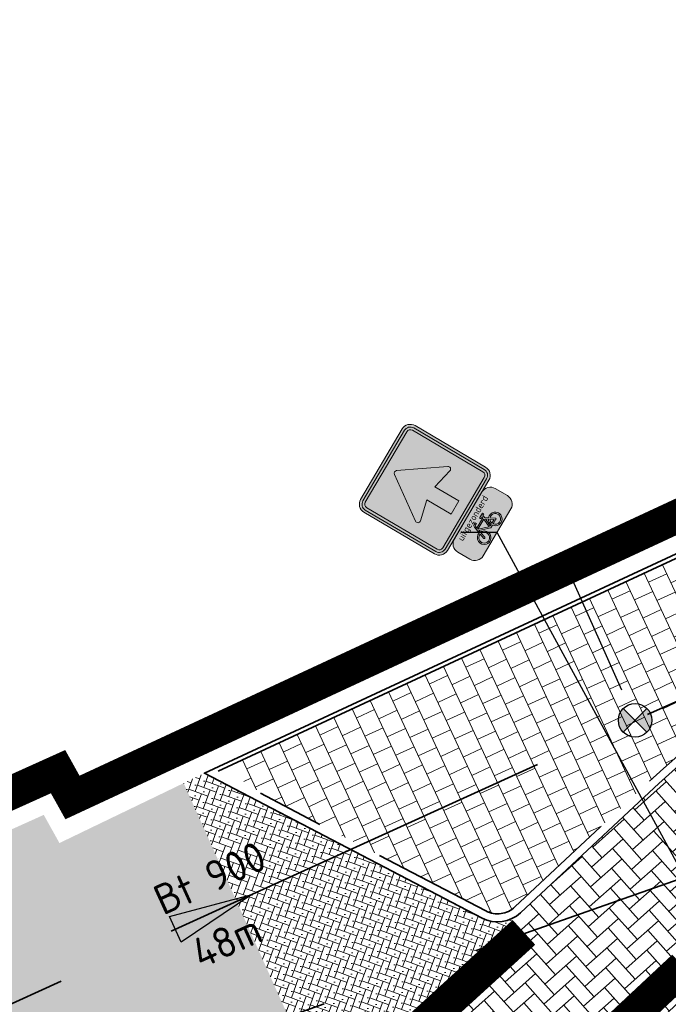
# Model space of a CAD drawing. Header units: metres. Extents: x 195696 to 514079, y 327475 to 328989.
# Tile 89 of 256: x 196023 to 196033, y 327684 to 327699. Entities that reach past the tile are written whole.
import ezdxf
from ezdxf import colors
from ezdxf.entities.mleader import LeaderData, LeaderLine
from ezdxf.enums import TextEntityAlignment as Align
from ezdxf.math import Vec2, Vec3

# ---------------------------------------------------------------- set-up
doc = ezdxf.new("R2010")
doc.units = ezdxf.units.M
for name, pattern in [('11strp', [2, 1, -1]), ('CENTER2', [1.125, 0.75, -0.125, 0.125, -0.125]), ('RI-GWA-SO', [18.450000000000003, 6, -1.8, 1.75, -1.8, 1.75, -1.8, 1.75, -1.8]), ('RI-GWA_AANSLUITLEIDING-SO', [23.000000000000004, 4, -1.8, 2.6, -1.8, 4.6, -1.8, 4.6, -1.8]), ('RI-HWA', [7.4, 5, -2.4]), ('VH-RIJWIELPADBAND', [20, 8, -2, 2, -2, 0, -2, 2, -2])]:
    doc.linetypes.add(name, pattern=pattern)
for name, color, linetype, lineweight in [('mk-nw-11streep 0.10', 7, '11strp', 35), ('N-WE-KG-WERKGRENS-200-G', 14, 'CENTER2', 35), ('N-WE-RI-GWA_HULPSTUK_INLAAT-S-250', 30, 'Continuous', 25), ('N-WE-RI-GWA_PERCEELAANSLUITLEIDING_PVC_125-G', 30, 'RI-GWA_AANSLUITLEIDING-SO', 25), ('N-WE-RI-GWA_TRANSPORTLEIDING-G', 30, 'RI-GWA-SO', 35), ('N-WE-RI-HWA_RIOOLLEIDING_PVC_315-G', 150, 'RI-HWA', 35), ('N-WE-RI-VWA_STROOMRICHTING-S', 7, 'Continuous', 25), ('N-WE-VH-GESLOTENVERHARDING-A-200', 252, 'Continuous', 18), ('N-WE-VH-KANTOPSLUITING_OPSLUITBAND_60X200-G', 5, 'Continuous', 35), ('N-WE-VH-KANTOPSLUITING_RIJWIELPADBAND_40 120_250-G', 1, 'VH-RIJWIELPADBAND', 35), ('N-WE-VH-KANTOPSLUITING_VOORKANTBAND-G', 2, 'Continuous', 35), ('N-WE-VH-OPENVERHARDING_BETONSTRAATSTEEN_GRIJS-A', 252, 'Continuous', 18), ('N-WE-VH-OPENVERHARDING_BETONSTRAATSTEEN_ROOD-A', 13, 'Continuous', 18), ('N-WE-VH-OPENVERHARDING_STRAATBAKSTEEN_BRUIN-A', 35, 'Continuous', 18), ('N-WE-VH-TEGEL-A', 252, 'Continuous', 18), ('N-WE-VW-VERKEERSTEKEN_BORD_C-S-200', 7, 'Continuous', 25), ('N-WE-VW-VERKEERSTEKEN_BORD_L-S', 7, 'Continuous', 25), ('N-WE-VW-VERKEERSTEKEN_BORD_ONDERBORD-S-200', 7, 'Continuous', 25), ('X-XX-AL-M', 6, 'Continuous', 18)]:
    doc.layers.add(name, color=color, linetype=linetype, lineweight=lineweight)
doc.styles.add('NLCS-ISO', font='NLCS-ISO.ttf')
doc.styles.add('NLCS-ISO-M200-T18_CURSIEF', font='NLCS-ISO.ttf', dxfattribs={"oblique": 15, "height": 0.36})
doc.styles.add('NLCS-ISO-M250-T18', font='NLCS-ISO.ttf', dxfattribs={"height": 0.45})
doc.styles.add('NLCS-RVV-M200-T25', font='NLCS-RVV.ttf')
doc.dimstyles.new('NLCS-M250-T18-PIJL_L2_H2', dxfattribs={"dimscale": 0.25, "dimtxt": 2.5, "dimasz": 1.8, "dimexe": 2, "dimexo": 2, "dimgap": 0.7, "dimtad": 1, "dimzin": 0, "dimdsep": 46, "dimtxsty": 'NLCS-ISO-M250-T18', "dimcen": 0, "dimdle": 2, "dimclrd": 256, "dimclre": 256, "dimclrt": 7, "dimazin": 0, "dimtfac": 1, "dimtdec": 3, "dimtofl": 0, "dimtmove": 0, "dimatfit": 3, "dimfxl": 2, "dimfxlon": 1, "dimtfillclr": 256, "dimtolj": 1, "dimtzin": 0, "dimlwd": -1, "dimlwe": -1, "dimarcsym": 0})
pattern_1 = [(340, (0, 0), (0.1281712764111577, 0.059767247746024), [0.3, -0.1]), (70, (-0.03420201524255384, -0.09396926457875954), (-0.1281712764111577, -0.05976724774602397), [0.2999999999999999, -0.09999999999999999]), (295, (0.07686825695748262, -0.08118664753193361), (0.1238528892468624, -0.09828765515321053), [0, -0.2828427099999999])]

# ---------------------------------------------------------------- blocks, each defined once
blk = doc.blocks.new('*U107')
at = {"ltscale": 0.1}
blk.add_hatch(color=256, dxfattribs=at).paths.add_polyline_path([(2.500000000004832, 0), (-2.500000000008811, -0.8333333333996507), (-2.500000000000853, 0.8333333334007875)])
at = {"ltscale": 0.1, "flags": 128}
blk.add_lwpolyline([(2.500000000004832, 0), (-2.500000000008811, -0.8333333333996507), (-2.500000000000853, 0.8333333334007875)], close=True, dxfattribs=at)
at = {"ltscale": 0.1, "style": 'NLCS-ISO'}
for tag, p in [('BOBL', (-84.61280792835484, 1.13686837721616e-13)), ('MAT', (-0.5000000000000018, 0.5000000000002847))]:
    blk.add_attdef(tag, text='', height=1.8, dxfattribs=at).set_placement(p, align=Align.BOTTOM_RIGHT)
for tag, p in [('DIA', (0.4999999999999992, 0.5000000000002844)), ('BOBR', (85.6602563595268, -2.220446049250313e-16))]:
    blk.add_attdef(tag, text='', height=1.8, dxfattribs=at).set_placement(p, align=Align.BOTTOM_LEFT)
blk.add_attdef('JVA', text='', height=1.8, dxfattribs=at).set_placement((-2.465190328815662e-32, -0.9999999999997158), align=Align.TOP_CENTER)
at = {"ltscale": 0.1, "style": 'NLCS-ISO', "flags": 1}
blk.add_attdef('PUTNR-L', text='', height=1.8, dxfattribs=at).set_placement((-0.8215082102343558, -5.885126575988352), align=Align.BOTTOM_RIGHT)
blk.add_attdef('PUTNR-L', text='', height=1.8, dxfattribs=at).set_placement((1.948397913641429, -5.769780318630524), align=Align.BOTTOM_LEFT)
blk = doc.blocks.new('*D122')
at = {"layer": 'defpoints', "color": 0, "transparency": 16777216}
for p in [(196030.9052933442, 327698.4280130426), (196043.3732493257, 327690.0883443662)]:
    blk.add_point(p, dxfattribs=at)
at = {"layer": 'X-XX-AL-M', "transparency": 16777216}
blk.add_line((196040.7632905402, 327691.8341150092), (196042.9992106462, 327690.3385344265), dxfattribs=at)
blk.add_solid([(196043.0409089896, 327690.4008742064), (196042.9575123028, 327690.2761946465), (196043.3732493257, 327690.0883443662)], dxfattribs=at)
at = {"layer": 'X-XX-AL-M', "color": 7, "transparency": 16777216, "insert": (196041.9166224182, 327691.5438985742), "char_height": 0.45, "attachment_point": 5, "rotation": 326.2219026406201, "style": 'NLCS-ISO-M250-T18', "bg_fill": 3, "box_fill_scale": 1.1, "bg_fill_color": 256, "bg_fill_true_color": 13158600, "bg_fill_transparency": 0}
blk.add_mtext('\\A1;R=15.00', dxfattribs=at)
blk = doc.blocks.new('*D224')
at = {"layer": 'defpoints', "color": 0, "transparency": 16777216}
for p in [(196028.7528675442, 327700.0055610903), (196045.6305796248, 327697.9701655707)]:
    blk.add_point(p, dxfattribs=at)
at = {"layer": 'X-XX-AL-M', "transparency": 16777216}
blk.add_line((196042.5131669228, 327698.3461150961), (196045.183816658, 327698.0240436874), dxfattribs=at)
blk.add_solid([(196045.1927963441, 327698.098504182), (196045.1748369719, 327697.949583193), (196045.6305796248, 327697.9701655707)], dxfattribs=at)
at = {"layer": 'X-XX-AL-M', "color": 7, "transparency": 16777216, "insert": (196043.6730019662, 327698.6091410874), "char_height": 0.45, "attachment_point": 5, "rotation": 353.12352878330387, "style": 'NLCS-ISO-M250-T18', "bg_fill": 3, "box_fill_scale": 1.1, "bg_fill_color": 256, "bg_fill_true_color": 13158600, "bg_fill_transparency": 0}
blk.add_mtext('\\A1;R=17.00', dxfattribs=at)
blk = doc.blocks.new('SRI-HULP_INLAAT_125MM-SO')
h = blk.add_hatch(color=256)
h.dxf.hatch_style = 1
h.paths.add_polyline_path([(-0.7071067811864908, 0.7071067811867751, 0.1989123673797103), (-1.000000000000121, 0, 0.1989123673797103), (-0.7071067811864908, -0.7071067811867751), (0, -1.387778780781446e-17)])
h = blk.add_hatch(color=256)
h.dxf.hatch_style = 1
h.paths.add_polyline_path([(1.000000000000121, 0, 0.1989123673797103), (0.7071067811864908, 0.7071067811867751), (0, -1.387778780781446e-17), (0.7071067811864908, -0.7071067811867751, 0.1989123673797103)])
for p, q in [((-0.7071067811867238, 0.707106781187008), (0.7071067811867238, -0.707106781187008)), ((-0.7071067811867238, -0.707106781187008), (0.7071067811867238, 0.707106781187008))]:
    blk.add_line(p, q)
blk.add_circle((0, 0), 1.000000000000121)
blk = doc.blocks.new('N-SVW-VERKEERSTEKEN_BORD_ONDERBORD_OB52-SO')
at = {"true_color": 0xffffff}
h = blk.add_hatch(color=7, dxfattribs=at)
h.dxf.hatch_style = 1
edge = h.paths.add_edge_path()
edge.add_line((2.749999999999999, -0.5240370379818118), (2.749999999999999, 0.5240370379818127))
edge.add_arc((2.024037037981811, 0.5240370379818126), 0.7259629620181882, 8.762305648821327e-15, 90.00000000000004)
edge.add_line((2.02403703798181, 1.250000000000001), (-2.02403703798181, 1.25))
edge.add_arc((-2.02403703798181, 0.5240370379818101), 0.7259629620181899, 90.00000000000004, 180)
edge.add_line((-2.75, 0.5240370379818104), (-2.749999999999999, -0.5240370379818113))
edge.add_arc((-2.02403703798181, -0.5240370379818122), 0.7259629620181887, 179.9999999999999, 269.9999999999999)
edge.add_line((-2.024037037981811, -1.250000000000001), (2.02403703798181, -1.25))
edge.add_arc((2.024037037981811, -0.5240370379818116), 0.7259629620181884, 269.9999999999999, 360)
at = {"true_color": 0x191919}
h = blk.add_hatch(color=250, dxfattribs=at)
h.dxf.hatch_style = 1
h.paths.add_polyline_path([(0.4771430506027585, 0.1213811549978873), (0.5605333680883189, 0.3071351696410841), (0.6856342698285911, 0.3071351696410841), (0.6856342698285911, 0.413293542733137), (0.295183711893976, 0.413293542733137, 1), (0.295183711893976, 0.3071351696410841), (0.4468164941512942, 0.3071351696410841), (0.397516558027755, 0.2009767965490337), (-0.4819844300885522, 0.2009767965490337), (-0.4212953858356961, 0.3626645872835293, -0.3458606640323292), (-0.3379255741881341, 0.413293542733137), (-0.2052353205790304, 0.413293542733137), (-0.2052353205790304, 0.5194210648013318), (-0.3568451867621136, 0.5192631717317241, 0.3343475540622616), (-0.5274742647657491, 0.3905254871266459), (-0.7094336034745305, -0.1288206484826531, 0.7942654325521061), (-1.154042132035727, -1.018314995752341, 0.4733002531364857), (-0.3834263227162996, -0.8682948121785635, 0.427470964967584), (-0.6108800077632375, -0.1667365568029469), (-0.5578008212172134, -0.01130909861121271), (0.04495105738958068, -0.6785241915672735), (0.2875943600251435, -0.6785241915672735, 0.5293484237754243), (1.037975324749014, -1.072917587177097, 0.4761740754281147), (1.187926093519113, -0.3023476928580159, 0.3180092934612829), (0.6173918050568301, -0.1515578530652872)])
h.paths.add_polyline_path([(-0.5123109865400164, 0.09864395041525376), (0.3482474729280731, 0.09864395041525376), (0.06012976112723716, -0.5382445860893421)], flags=16)
h.paths.add_polyline_path([(-0.6487804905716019, -0.2691002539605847, -0.5422541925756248), (-0.5750745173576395, -0.9357727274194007, -0.6326380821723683), (-1.232589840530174, -0.6254295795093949, -0.479902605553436), (-0.747349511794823, -0.2349790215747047), (-0.8800397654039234, -0.6102817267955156, 1.053204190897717), (-0.7776760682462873, -0.6406082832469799)], flags=16)
h.paths.add_polyline_path([(0.420284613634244, 7.492919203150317e-05), (0.5226174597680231, -0.1970631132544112, 0.2341669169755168), (0.2875943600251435, -0.5723658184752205), (0.1586987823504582, -0.5723658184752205)], flags=16)
h.paths.add_polyline_path([(0.5719173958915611, -0.2956321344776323), (0.715960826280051, -0.5723658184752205), (0.397516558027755, -0.5723658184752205, -0.2160576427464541)], flags=16)
h.paths.add_polyline_path([(0.397516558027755, -0.6785241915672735), (0.8031458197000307, -0.6785241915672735, 0.566150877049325), (0.8486510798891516, -0.6026923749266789), (0.6666917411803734, -0.2463321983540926, -0.5642606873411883), (1.192677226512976, -0.686728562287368, -0.3964878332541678), (0.7579983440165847, -1.025570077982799, -0.3501344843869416)], flags=16)
at = {"color": 250, "lineweight": 0, "true_color": 0x191919}
for points in [[(2.749999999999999, -0.5240370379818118), (2.749999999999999, 0.5240370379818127, 0.4142135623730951), (2.02403703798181, 1.250000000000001), (-2.02403703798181, 1.25, 0.4142135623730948), (-2.75, 0.5240370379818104), (-2.749999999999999, -0.5240370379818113, 0.4142135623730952), (-2.024037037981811, -1.250000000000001), (2.02403703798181, -1.25, 0.4142135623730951)], [(0.4771430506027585, 0.1213811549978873), (0.5605333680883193, 0.3071351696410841), (0.6856342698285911, 0.3071351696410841), (0.6856342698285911, 0.413293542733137), (0.2951837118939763, 0.413293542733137, 0.9999999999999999), (0.2951837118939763, 0.3071351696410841), (0.4468164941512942, 0.3071351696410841), (0.397516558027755, 0.2009767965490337), (-0.4819844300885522, 0.2009767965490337), (-0.421295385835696, 0.3626645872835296, -0.3458606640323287), (-0.3379255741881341, 0.413293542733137), (-0.2052353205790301, 0.413293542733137), (-0.2052353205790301, 0.5194210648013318), (-0.3568451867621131, 0.5192631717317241, 0.3343475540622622), (-0.5274742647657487, 0.3905254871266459), (-0.709433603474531, -0.1288206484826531, 0.7942654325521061), (-1.154042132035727, -1.018314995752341, 0.4733002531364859), (-0.3834263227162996, -0.8682948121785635, 0.4274709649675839), (-0.6108800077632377, -0.1667365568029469), (-0.5578008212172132, -0.01130909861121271), (0.04495105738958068, -0.6785241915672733), (0.287594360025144, -0.6785241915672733, 0.5293484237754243), (1.037975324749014, -1.072917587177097, 0.4761740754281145), (1.187926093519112, -0.3023476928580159, 0.3180092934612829), (0.6173918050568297, -0.1515578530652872)], [(0.4202846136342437, 7.492919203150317e-05), (0.1586987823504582, -0.5723658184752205), (0.287594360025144, -0.5723658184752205, -0.2341669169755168), (0.5226174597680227, -0.1970631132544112)], [(-0.6487804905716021, -0.2691002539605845, -0.5422541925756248), (-0.5750745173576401, -0.9357727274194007, -0.6326380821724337), (-1.232589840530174, -0.6254295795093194, -0.479902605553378), (-0.7473495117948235, -0.2349790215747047), (-0.8800397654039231, -0.6102817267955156, 1.053204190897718), (-0.7776760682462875, -0.6406082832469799)], [(0.6666917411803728, -0.2463321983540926, -0.5642606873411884), (1.192677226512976, -0.6867285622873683, -0.3964878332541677), (0.7579983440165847, -1.025570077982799, -0.3501344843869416), (0.397516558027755, -0.6785241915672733), (0.8031458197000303, -0.6785241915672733, 0.5661508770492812), (0.8486510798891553, -0.602692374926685)], [(0.715960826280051, -0.5723658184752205), (0.5719173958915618, -0.2956321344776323, 0.2160576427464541), (0.397516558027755, -0.5723658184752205)]]:
    blk.add_lwpolyline(points, format="xyb", close=True, dxfattribs=at)
blk.add_lwpolyline([(0.3482474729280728, 0.09864395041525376), (-0.5123109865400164, 0.09864395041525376), (0.06012976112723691, -0.5382445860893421)], close=True, dxfattribs=at)
at = {"color": 250, "true_color": 0x191919, "style": 'NLCS-RVV-M200-T25'}
blk.add_text('uitgezonderd', height=0.5, dxfattribs=at).set_placement((0, 0.5980707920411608), align=Align.CENTER)
blk = doc.blocks.new('N-SVW-VERKEERSTEKEN_BORD_C03-SO')
at = {"true_color": 0x007dc8}
h = blk.add_hatch(color=152, dxfattribs=at)
h.dxf.hatch_style = 1
h.paths.add_polyline_path([(3.050000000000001, 3.750000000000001), (-3.050000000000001, 3.75, 0.4142135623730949), (-3.750000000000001, 3.05), (-3.75, 0), (-3.55, 0), (-3.550000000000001, 3.05, -0.4142135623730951), (-3.050000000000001, 3.55), (3.05, 3.550000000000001, -0.414213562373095), (3.55, 3.050000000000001), (3.550000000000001, 4.440892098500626e-16), (3.75, 4.440892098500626e-16), (3.750000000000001, 3.050000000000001, 0.4142135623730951)])
at = {"true_color": 0xffffff}
h = blk.add_hatch(color=7, dxfattribs=at)
h.dxf.hatch_style = 1
h.paths.add_polyline_path([(3.05, 3.550000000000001), (-3.050000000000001, 3.55, 0.414213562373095), (-3.550000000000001, 3.05), (-3.55, 0), (-3.35, 0), (-3.350000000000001, 3.05, -0.4142135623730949), (-3.050000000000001, 3.35), (3.049999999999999, 3.350000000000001, -0.4142135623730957), (3.35, 3.050000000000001), (3.349999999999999, 4.440892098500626e-16), (3.55, 8.881784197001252e-16), (3.55, 3.050000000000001, 0.414213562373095)])
at = {"true_color": 0x007dc8}
h = blk.add_hatch(color=152, dxfattribs=at)
h.dxf.hatch_style = 1
h.paths.add_polyline_path([(-0.1634447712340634, 2.532877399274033, -0.5184376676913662), (0.1634447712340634, 2.532877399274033), (1.94967363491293, 2.220446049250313e-16), (3.350000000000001, 4.440892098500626e-16), (3.349999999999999, 3.050000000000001, 0.4142135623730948), (3.049999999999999, 3.350000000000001), (-3.050000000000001, 3.35, 0.4142135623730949), (-3.350000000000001, 3.05), (-3.35, -4.440892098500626e-16), (-1.949673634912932, -2.220446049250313e-16)])
at = {"true_color": 0xffffff}
h = blk.add_hatch(color=7, dxfattribs=at)
h.dxf.hatch_style = 1
h.paths.add_polyline_path([(-2.365548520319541, -0.5897117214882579, 0.690115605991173), (-2.156268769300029, -0.8996528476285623), (-0.5735062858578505, -0.5270055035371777), (-0.5735062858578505, -2.61761332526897), (0.5735062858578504, -2.61761332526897), (0.5735062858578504, -0.5270055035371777), (2.156268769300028, -0.8996528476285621, 0.6901156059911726), (2.36554852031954, -0.5897117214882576), (0.1634447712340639, 2.532877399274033, 0.5184376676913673), (-0.1634447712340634, 2.532877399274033)])
at = {"true_color": 0x007dc8}
h = blk.add_hatch(color=152, dxfattribs=at)
h.dxf.hatch_style = 1
h.paths.add_polyline_path([(-3.55, 4.440892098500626e-16), (-3.75, -4.440892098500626e-16), (-3.75, -3.050000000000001, 0.414213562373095), (-3.050000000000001, -3.75), (3.050000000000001, -3.750000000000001, 0.4142135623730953), (3.750000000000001, -3.050000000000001), (3.75, 1.332267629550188e-15), (3.550000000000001, 1.332267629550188e-15), (3.550000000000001, -3.05, -0.4142135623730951), (3.050000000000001, -3.55), (-3.05, -3.55, -0.4142135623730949), (-3.55, -3.050000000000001)])
at = {"true_color": 0xffffff}
h = blk.add_hatch(color=7, dxfattribs=at)
h.dxf.hatch_style = 1
h.paths.add_polyline_path([(-3.35, 0), (-3.55, -4.440892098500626e-16), (-3.55, -3.050000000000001, 0.4142135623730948), (-3.05, -3.55), (3.050000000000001, -3.55, 0.4142135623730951), (3.550000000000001, -3.05), (3.549999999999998, 4.440892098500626e-16), (3.35, 0), (3.350000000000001, -3.049999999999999, -0.4142135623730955), (3.050000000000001, -3.35), (-3.05, -3.35, -0.4142135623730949), (-3.35, -3.05)])
at = {"true_color": 0x007dc8}
h = blk.add_hatch(color=152, dxfattribs=at)
h.dxf.hatch_style = 1
h.paths.add_polyline_path([(-2.365548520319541, -0.5897117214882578), (-1.949673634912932, -2.220446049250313e-16), (-3.35, -4.440892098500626e-16), (-3.35, -3.05, 0.4142135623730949), (-3.05, -3.35), (3.050000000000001, -3.35, 0.4142135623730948), (3.350000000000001, -3.05), (3.35, 3.33066907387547e-16), (1.949673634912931, 0), (2.365548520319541, -0.5897117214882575, -0.690115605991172), (2.15626876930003, -0.8996528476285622), (0.5735062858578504, -0.5270055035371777), (0.5735062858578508, -2.61761332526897), (-0.5735062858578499, -2.61761332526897), (-0.5735062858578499, -0.5270055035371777), (-2.15626876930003, -0.8996528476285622, -0.6901156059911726)])
at = {"color": 152, "lineweight": 0, "true_color": 0x007dc8}
blk.add_lwpolyline([(-3.05, -3.75), (3.050000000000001, -3.75, 0.4142135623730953), (3.750000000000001, -3.05), (3.75, 3.050000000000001, 0.4142135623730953), (3.05, 3.750000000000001), (-3.050000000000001, 3.75, 0.4142135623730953), (-3.750000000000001, 3.05), (-3.75, -3.050000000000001, 0.4142135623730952)], format="xyb", close=True, dxfattribs=at)
at = {"color": 7, "lineweight": 0, "true_color": 0xffffff}
for points in [[(-3.05, -3.55), (3.050000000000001, -3.55, 0.414213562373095), (3.550000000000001, -3.05), (3.55, 3.050000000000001, 0.414213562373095), (3.05, 3.550000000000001), (-3.050000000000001, 3.55, 0.414213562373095), (-3.550000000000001, 3.05), (-3.55, -3.050000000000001, 0.414213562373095)], [(-3.05, -3.35), (3.050000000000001, -3.35, 0.4142135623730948), (3.350000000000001, -3.05), (3.35, 3.050000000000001, 0.4142135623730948), (3.05, 3.350000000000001), (-3.050000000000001, 3.35, 0.4142135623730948), (-3.350000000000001, 3.05), (-3.35, -3.050000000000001, 0.4142135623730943)], [(0.5735062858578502, -0.5270055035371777), (0.5735062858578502, -2.61761332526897), (-0.5735062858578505, -2.61761332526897), (-0.5735062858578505, -0.5270055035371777), (-2.15626876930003, -0.8996528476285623, -0.6901156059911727), (-2.365548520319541, -0.5897117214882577), (-0.1634447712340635, 2.532877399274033, -0.5184376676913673), (0.1634447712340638, 2.532877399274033), (2.36554852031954, -0.5897117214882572, -0.6901156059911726), (2.156268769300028, -0.8996528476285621)]]:
    blk.add_lwpolyline(points, format="xyb", close=True, dxfattribs=at)

msp = doc.modelspace()

# ---------------------------------------------------------------- hatches: boundary and pattern name
at = {"layer": 'N-WE-VH-GESLOTENVERHARDING-A-200', "lineweight": 0}
h = msp.add_hatch(dxfattribs=at)
h.set_pattern_fill('AVH-GESLOTEN-SOD', color=256, scale=0.2, angle=28, pattern_type=2)
h.set_pattern_definition([(87.99999999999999, (0, 0), (-0.3997563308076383, 0.01395979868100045), []), (148, (0, 0), (-0.2119677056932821, -0.3392192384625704), [])])
edge = h.paths.add_edge_path()
edge.add_line((196026.8631397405, 327675.6643210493), (196028.6413619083, 327672.1189636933))
edge.add_arc((196029.1059496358, 327672.3037831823), 0.4999999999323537, 126.28143148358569, 201.6933538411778, ccw=False)
edge.add_arc((195991.3818437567, 327723.6939985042), 63.24999917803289, 306.2813402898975, 307.0398418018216)
edge.add_line((196029.4817600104, 327673.2067845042), (196037.5175742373, 327679.2709703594))
edge.add_arc((196107.5631562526, 327588.4218612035), 114.7167999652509, 126.44709753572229, 127.63258668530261, ccw=False)
edge.add_arc((195954.1910585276, 327795.6090339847), 143.0613822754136, 306.5622702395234, 307.5174127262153)
edge.add_arc((196041.4830001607, 327681.9502605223), 0.2508643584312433, 37.03281675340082, 131.7974654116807, ccw=False)
edge.add_arc((196059.4520842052, 327693.3031306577), 21.00502132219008, 199.195798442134, 212.2280615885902, ccw=False)
edge.add_line((196039.6149319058, 327686.3967343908), (196039.6160288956, 327686.3927906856))
edge.add_arc((196039.3784738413, 327686.3252973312), 0.2469569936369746, -51.865141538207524, 15.860732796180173, ccw=False)
edge.add_arc((196193.8027407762, 327489.6327582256), 249.8226516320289, 128.1356313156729, 129.2607762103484)
edge.add_arc((196181.3363451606, 327504.860771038), 230.1426328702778, 129.2569575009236, 129.3538991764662)
edge.add_line((196035.4009321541, 327682.8171890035), (196031.1547055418, 327679.2560002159))
edge.add_arc((196193.8027448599, 327489.632753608), 249.8226577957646, 130.6211157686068, 131.0896321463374)
edge.add_arc((195990.1752496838, 327723.140617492), 60.00000000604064, 307.69549554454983, 311.08963215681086, ccw=False)
at = {"layer": 'N-WE-VH-OPENVERHARDING_BETONSTRAATSTEEN_GRIJS-A', "lineweight": 0}
h = msp.add_hatch(dxfattribs=at)
h.set_pattern_fill('AVH-BSS_KEIFORMAAT_KEPER', color=256, scale=2, angle=-46.89946719, pattern_type=2)
h.set_pattern_definition([(313.10053281, (196027.736232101, 327685.2087811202), (0.2968216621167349, -0.009843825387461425), [0.63, -0.21]), (223.10053281, (196028.0428975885, 327685.4957589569), (0.2968216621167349, -0.009843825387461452), [0.63, -0.21])])
edge = h.paths.add_edge_path()
edge.add_line((196034.669357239, 327682.8562040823), (196033.0988348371, 327683.6763208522))
edge.add_arc((196033.3302761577, 327684.119530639), 0.4999999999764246, 133.1005328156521, 242.42672392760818, ccw=False)
edge.add_line((196032.9886358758, 327684.4846086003), (196028.9677137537, 327680.7218260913))
edge.add_arc((196029.3093540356, 327680.3567481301), 0.4999999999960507, 64.61333838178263, 133.1005328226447, ccw=False)
edge.add_line((196029.5237164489, 327680.808465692), (196031.2505874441, 327679.9889796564))
edge.add_line((196031.2505874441, 327679.9889796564), (196034.669357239, 327682.8562040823))
at = {"layer": 'N-WE-VH-OPENVERHARDING_BETONSTRAATSTEEN_ROOD-A', "lineweight": 0}
h = msp.add_hatch(dxfattribs=at)
h.set_pattern_fill('AVH-BSS_KEIFORMAAT_KEPER', color=256, scale=2, angle=41.71091733, pattern_type=2)
h.set_pattern_definition([(41.71091733, (0, 0), (0.01703914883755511, 0.2964956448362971), [0.63, -0.21]), (311.71091733, (-0.279456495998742, 0.3135347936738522), (0.01703914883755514, 0.2964956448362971), [0.63, -0.21])])
edge = h.paths.add_edge_path()
edge.add_arc((196037.1885252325, 327698.3568886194), 7.000000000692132, 294.9458778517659, 307.1630261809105)
edge.add_arc((196041.2762466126, 327693.7850651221), 1.016425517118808, 277.966664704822, 277.9667789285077)
edge.add_line((196041.4171220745, 327692.778449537), (196039.0269807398, 327688.4037298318))
edge.add_arc((196038.7838702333, 327688.345443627), 0.2500000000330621, 13.48229141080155, 114.6074170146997)
edge.add_arc((196045.9667442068, 327672.6620502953), 17.50000014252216, 114.6074168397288, 133.1005326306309)
edge.add_line((196034.0093342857, 327685.4397790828), (196028.9927917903, 327680.7452941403))
edge.add_line((196028.9927917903, 327680.7452941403), (196026.8853432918, 327682.1970681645))
edge.add_line((196026.8853432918, 327682.1970681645), (196032.3011327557, 327687.2651687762))
edge.add_arc((196045.966744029, 327672.662050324), 20.00000000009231, 114.94583962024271, 133.1005328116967, ccw=False)
edge.add_line((196037.5315168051, 327690.7961877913), (196040.1408589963, 327692.0099424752))
at = {"layer": 'N-WE-VH-OPENVERHARDING_STRAATBAKSTEEN_BRUIN-A', "lineweight": 0}
h = msp.add_hatch(dxfattribs=at)
h.set_pattern_fill('AVH-SBS_KEIFORMAAT_KEPER', color=256, angle=295, pattern_type=2)
h.set_pattern_definition(pattern_1)
edge = h.paths.add_edge_path()
edge.add_arc((196030.0425431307, 327685.8363638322), 0.5000000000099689, 242.426723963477, 311.6718258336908)
edge.add_line((196030.3749746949, 327685.4628812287), (196026.0969541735, 327681.5584036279))
edge.add_arc((196025.7337989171, 327681.9020869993), 0.4999999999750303, 316.5779765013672, 449.1843080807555)
edge.add_arc((196025.6697371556, 327677.4025430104), 5.000000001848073, 89.18431229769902, 113.9681600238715)
edge.add_line((196023.6385925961, 327681.971399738), (196023.4522572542, 327682.386051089))
edge.add_line((196023.4522572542, 327682.386051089), (196026.9169843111, 327683.943024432))
edge.add_line((196026.9169843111, 327683.943024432), (196025.3668218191, 327687.4042637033))
edge.add_line((196025.3668218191, 327687.4042637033), (196025.675, 327687.553))
edge.add_line((196025.675, 327687.553), (196029.8111018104, 327685.3931540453))
h = msp.add_hatch(dxfattribs=at)
h.set_pattern_fill('AVH-SBS_KEIFORMAAT_KEPER', color=256, angle=295, pattern_type=2)
h.set_pattern_definition(pattern_1)
edge = h.paths.add_edge_path()
edge.add_line((195976.122, 327664.054), (195977.2670840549, 327660.9902299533))
edge.add_line((195977.2670840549, 327660.9902299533), (195981.9840165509, 327663.0772527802))
edge.add_line((195981.9840165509, 327663.0772527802), (195982.0794655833, 327662.8615260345))
edge.add_arc((195982.5040639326, 327662.879060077), 0.4249602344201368, 106.27074768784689, 182.3647198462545, ccw=False)
edge.add_line((195982.385, 327663.2870000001), (195979.9144058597, 327667.349492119))
edge.add_line((195979.9144058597, 327667.349492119), (195975.5447569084, 327665.4196369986))
edge.add_arc((195958.8602193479, 327657.5624091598), 18.44206666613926, 20.60963775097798, 25.217092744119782, ccw=False)
h.paths.add_polyline_path([(195977.3260038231, 327660.8570639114), (195977.2670840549, 327660.9902299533), (195977.318, 327660.854)])
edge = h.paths.add_edge_path()
edge.add_line((195986.1715194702, 327670.1829655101), (195981.61413515, 327668.1262088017))
edge.add_line((195981.61413515, 327668.1262088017), (195980.118, 327667.451))
edge.add_arc((195979.9249331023, 327667.8682155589), 0.4597212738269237, 264.0151452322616, 294.83238508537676, ccw=False)
edge.add_line((195979.877, 327667.411), (195982.385, 327663.287))
edge.add_line((195982.385, 327663.287), (196015.905, 327678.461))
edge.add_line((196015.905, 327678.461), (196023.628603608, 327681.9936281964))
edge.add_line((196023.628603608, 327681.9936281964), (196023.4522572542, 327682.386051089))
edge.add_line((196023.4522572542, 327682.386051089), (196026.9169843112, 327683.9430244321))
edge.add_line((196026.9169843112, 327683.9430244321), (196025.3668218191, 327687.4042637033))
edge.add_line((196025.3668218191, 327687.4042637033), (196023.516, 327686.511))
edge.add_line((196023.516, 327686.511), (196023.282, 327686.931))
edge.add_line((196023.282, 327686.931), (196013.78021378, 327682.6428247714))
edge.add_line((196013.78021378, 327682.6428247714), (196009.2228294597, 327680.5860680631))
edge.add_line((196009.2228294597, 327680.5860680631), (195995.4428136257, 327674.3671192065))
edge.add_line((195995.4428136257, 327674.3671192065), (195990.8854293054, 327672.3103624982))
edge.add_line((195990.8854293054, 327672.3103624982), (195986.1715194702, 327670.1829655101))
at = {"layer": 'N-WE-VH-TEGEL-A', "lineweight": 0}
h = msp.add_hatch(dxfattribs=at)
h.set_pattern_fill('AVH-TEGEL_300X300_HALFST', color=256, angle=24.9458396, pattern_type=2)
h.set_pattern_definition([(24.9458396, (196025.9705386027, 327687.6242984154), (0.2087478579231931, 0.2625344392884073), [0.3, -0.3]), (114.9458396, (196025.9705386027, 327687.6242984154), (-0.2720120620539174, -0.1265284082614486), [])])
edge = h.paths.add_edge_path()
edge.add_arc((196030.0425431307, 327685.836363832), 0.3799999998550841, 242.4267239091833, 313.1005328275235)
edge.add_line((196030.3021897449, 327685.5589045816), (196032.2191390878, 327687.3527874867))
edge.add_arc((196045.9667440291, 327672.6620503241), 20.1200000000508, 114.945839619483, 133.10053281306, ccw=False)
edge.add_line((196037.4809054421, 327690.9049926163), (196040.0902476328, 327692.1187472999))
edge.add_arc((196037.1885294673, 327698.3568905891), 6.880000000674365, 294.9458396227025, 324.9294405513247)
edge.add_line((196042.8194315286, 327694.4037472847), (196041.7597006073, 327694.9687430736))
edge.add_line((196041.7597006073, 327694.9687430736), (196025.9705386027, 327687.6242984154))
edge.add_line((196025.9705386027, 327687.6242984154), (196026.6005191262, 327687.2050758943))
edge.add_line((196026.6005191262, 327687.2050758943), (196029.866647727, 327685.4995243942))

# ---------------------------------------------------------------- linework, layer by layer
at = {"layer": 'mk-nw-11streep 0.10', "ltscale": 2, "const_width": 0.5, "flags": 128}
for points in [[(196026.3732960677, 327681.4721462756), (196030.4356949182, 327685.1798295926)], [(196032.8152834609, 327684.6647778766), (196028.7994258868, 327680.9067347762)]]:
    msp.add_lwpolyline(points, dxfattribs=at)
at = {"layer": 'N-WE-KG-WERKGRENS-200-G', "ltscale": 20, "const_width": 0.5, "flags": 128}
msp.add_lwpolyline([(195828.5449324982, 327534.879240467, 0.003022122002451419), (195829.93590122, 327535.771814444, 0.01445730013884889), (195849.9203571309, 327549.7795194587), (195856.8154032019, 327554.916298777, 0.003168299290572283), (195864.1639217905, 327560.5850023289, 0.004116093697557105), (195873.665133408, 327568.1354444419), (195875.2468758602, 327569.7402853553, -0.04590442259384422), (195893.6684553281, 327584.1758765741, -0.003920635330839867), (195895.415665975, 327585.2829132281), (195899.6903654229, 327587.1140162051), (195908.6549476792, 327591.1456296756), (195913.7783480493, 327593.5262803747), (195911.7519175, 327599.815644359, 0.01672595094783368), (195914.3030782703, 327602.3834741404, -0.05873833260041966), (195918.1914157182, 327605.6903519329, -0.0149636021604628), (195933.7835255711, 327615.4114837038, -0.02290013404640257), (195960.6453597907, 327629.6436936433), (195962.2695904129, 327626.1022357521), (195964.6556142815, 327627.196545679), (195963.0164419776, 327630.7705827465), (195985.3556549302, 327641.6865604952), (195986.2883373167, 327639.6407298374), (195991.3787427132, 327641.9896044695), (195991.2167854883, 327642.3405929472), (196016.8331699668, 327654.1033951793), (196043.3648561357, 327666.2187952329), (196062.7450758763, 327674.9827924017, -0.2249660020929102), (196073.449816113, 327674.7914675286, -0.1421209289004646), (196089.6624870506, 327659.9048043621), (196098.6602686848, 327645.085066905), (196102.7039221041, 327638.3856411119), (196105.2942913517, 327634.0936276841), (196104.5483598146, 327630.4830016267), (196106.5069983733, 327630.0783598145), (196106.8157439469, 327631.572819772), (196109.5556329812, 327627.0332549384), (196106.9175713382, 327623.6433724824), (196107.2726273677, 327621.2378997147), (196108.1724373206, 327618.762568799), (196115.3588616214, 327620.4646843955), (196117.1091711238, 327616.5289866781), (196119.7797565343, 327617.7166670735), (196121.91969184, 327613.0267845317, -0.00392140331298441), (196122.0892688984, 327612.647286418), (196123.750845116, 327608.8491332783), (196134.2791748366, 327613.0028017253), (196129.7162030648, 327622.9043765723), (196131.4787331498, 327623.7577356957), (196131.9220392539, 327622.8057424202), (196136.5309742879, 327625.0444784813), (196135.9782779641, 327626.2430509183, 0.0008442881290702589), (196135.4677727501, 327627.3242460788, 0.00200703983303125), (196134.3940288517, 327629.5648853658, 0.01591494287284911), (196124.8497653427, 327647.7894020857), (196123.6001729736, 327650.0628411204), (196120.6893621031, 327655.3570407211, -0.0299467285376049), (196119.8876454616, 327657.1722740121, -0.03392687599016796), (196119.2473421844, 327659.3243675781, -0.079656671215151), (196118.7071710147, 327669.5938870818, -0.05596398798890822), (196120.895766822, 327679.4810814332, -0.02465094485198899), (196122.3280872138, 327683.3089118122, -0.06398449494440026), (196127.6991712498, 327692.3564989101, -0.0612915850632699), (196136.293138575, 327701.4290951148, -0.002153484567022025), (196137.0448438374, 327702.0496886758), (196134.1238128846, 327705.3584450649), (196130.8403230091, 327710.2730661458), (196128.7795578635, 327714.2167266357), (196130.2824716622, 327714.9511575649), (196136.9835533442, 327718.6725045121), (196150.0915809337, 327725.9518544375), (196156.6698113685, 327729.6049777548, 0.02051814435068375), (196159.759876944, 327731.9555349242, 0.01138610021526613), (196162.7602591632, 327734.61370686), (196165.2195120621, 327736.8760195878), (196167.7078296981, 327739.1642312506), (196170.8379913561, 327742.0864486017), (196172.2114536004, 327743.3378795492), (196172.7900103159, 327745.3866384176), (196177.2139084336, 327749.0588039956), (196171.1339694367, 327757.446802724), (196170.3308734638, 327756.8646883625), (196166.3917223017, 327754.1642742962, -0.0100198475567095), (196156.8914572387, 327748.0422097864, -0.01471472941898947), (196147.7306214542, 327742.3407961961, -0.01528916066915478), (196132.0511333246, 327733.9555756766), (196122.9626991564, 327729.5143181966), (196100.9848614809, 327719.042824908), (196087.5797895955, 327712.7232624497), (196081.7786652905, 327709.9886752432, -0.2480229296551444), (196065.9737873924, 327710.7727387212, -0.0712461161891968), (196063.1016454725, 327712.8429666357), (196060.8679620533, 327714.9103437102), (196050.3103998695, 327724.2971762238), (196044.9293871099, 327729.4094879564), (196037.4614946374, 327736.5039462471), (196032.9629942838, 327731.7832916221), (196022.0346868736, 327741.8797633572), (196018.5616055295, 327737.8270700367), (196029.6593570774, 327728.3165073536), (196024.2891402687, 327722.6810873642), (196034.8576936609, 327713.3451998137), (196036.6471843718, 327711.7636285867), (196037.5375465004, 327710.9511731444), (196040.1934819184, 327706.0842392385), (196041.8161890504, 327702.9959890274), (196042.3214468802, 327700.6229266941), (196041.2663362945, 327695.3568707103), (196023.709869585, 327687.1903512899), (196023.4951042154, 327687.5758275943), (195979.9437075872, 327667.9113284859), (195976.7737302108, 327674.8803333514), (195975.8441556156, 327679.2544665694), (195926.1986886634, 327656.7524510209), (195882.7902105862, 327637.089170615), (195881.879234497, 327639.009765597), (195874.9585656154, 327635.9455117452), (195875.384539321, 327634.9207798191, -0.04918109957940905), (195875.5385754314, 327634.4258961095, -0.2318256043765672), (195874.9557544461, 327632.1454860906, -0.07746400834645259), (195874.3361499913, 327631.6101987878), (195873.9705564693, 327631.4274020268), (195873.5946628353, 327631.2433504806), (195871.5802376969, 327630.3158382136), (195870.8957485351, 327630.0005341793), (195869.0103416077, 327629.1436501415), (195872.6494445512, 327620.8904526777), (195873.4676874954, 327621.2196042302, -0.07566582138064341), (195875.1650564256, 327621.7493192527), (195875.3232605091, 327621.7713942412), (195875.4866921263, 327621.7896601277, -0.08613164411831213), (195877.2482289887, 327621.6983242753, -0.01963332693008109), (195877.6368416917, 327621.5943180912, -0.1395863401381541), (195880.0341996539, 327620.0301874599, -0.05548109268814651), (195880.685988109, 327619.0919567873), (195880.8395418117, 327618.7565879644), (195880.9070976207, 327618.608889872), (195878.4306356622, 327617.5280064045), (195879.5647862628, 327616.8923987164), (195882.3475669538, 327610.7493257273), (195879.8452018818, 327608.734657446, 0.1964746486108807), (195876.1627006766, 327602.0723668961, -0.1879515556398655), (195875.3311774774, 327600.5077894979), (195872.4633350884, 327598.0391846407, 0.01059940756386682), (195868.9136781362, 327594.85022724), (195868.0938996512, 327594.081733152, -0.02178076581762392), (195864.8276881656, 327591.2767985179), (195861.4742628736, 327588.6417396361), (195859.1297837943, 327585.548004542, -0.03149793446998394), (195856.5342211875, 327582.6121502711, -0.008822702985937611), (195850.2659221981, 327577.0803502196, -0.01452253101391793), (195839.5124260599, 327568.4463028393), (195839.2340966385, 327568.2322805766, -0.02049592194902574), (195820.3248775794, 327554.9465112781), (195818.0145626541, 327553.4715049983), (195816.984273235, 327552.8391840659), (195828.5449324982, 327534.879240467)], format="xyb", close=True, dxfattribs=at)
at = {"layer": 'N-WE-RI-GWA_PERCEELAANSLUITLEIDING_PVC_125-G', "ltscale": 0.5}
msp.add_lwpolyline([(196031.0749229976, 327690.6214553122), (196032.0918983, 327688.3407487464)], dxfattribs=at)
at = {"layer": 'N-WE-RI-GWA_TRANSPORTLEIDING-G', "elevation": 87.49799999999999, "flags": 128}
msp.add_lwpolyline([(196047.4332613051, 327695.3198778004), (196004.1885189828, 327675.6468775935)], dxfattribs=at)
at = {"layer": 'N-WE-RI-HWA_RIOOLLEIDING_PVC_315-G'}
msp.add_line((196076.3151875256, 327701.3237327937, 3.048003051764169), (196020.1698853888, 327681.5438900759, 84.44999694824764), dxfattribs=at)
at = {"layer": 'N-WE-VH-KANTOPSLUITING_OPSLUITBAND_60X200-G', "flags": 128}
msp.add_lwpolyline([(196025.8791316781, 327687.5817798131), (196041.7597006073, 327694.9687430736), (196042.8932663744, 327700.6263687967), (196042.3478336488, 327703.1881219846), (196040.6871628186, 327706.3486226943), (196037.9842301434, 327711.3016778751), (196037.0213680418, 327712.1802895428), (196035.2285456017, 327713.7648053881), (196024.8635170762, 327722.9209062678)], dxfattribs=at)
at = {"layer": 'N-WE-VH-KANTOPSLUITING_RIJWIELPADBAND_40 120_250-G', "ltscale": 0.5, "flags": 128}
msp.add_lwpolyline([(196026.3458918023, 327724.4473268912), (196034.5355152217, 327717.4276128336, -0.0909051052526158), (196039.048431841, 327711.8566435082), (196041.7450504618, 327706.915158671), (196043.1219821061, 327704.2946553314, -0.08848366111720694), (196043.8528088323, 327701.9916812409, -0.1002065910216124), (196043.4363188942, 327695.9621520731, -0.2201300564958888), (196040.2472872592, 327692.1917954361), (196037.4809054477, 327690.9049926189, 0.07938090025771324), (196032.2191390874, 327687.3527874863), (196030.3021897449, 327685.5589045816, -0.3185341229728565), (196029.866647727, 327685.4995243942), (196025.8121103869, 327687.6167779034)], format="xyb", dxfattribs=at)
at = {"layer": 'N-WE-VH-KANTOPSLUITING_VOORKANTBAND-G', "flags": 128}
msp.add_lwpolyline([(196026.4239870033, 327724.5384374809), (196034.6136104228, 327717.5187234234, -0.09090510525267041), (196039.1537679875, 327711.9141265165), (196041.8508392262, 327706.9718122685), (196043.2282103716, 327704.3504724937, -0.08848366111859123), (196043.9717840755, 327702.0073302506, -0.1002065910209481), (196043.5520125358, 327695.9302933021, -0.2201300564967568), (196040.2978986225, 327692.0829906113), (196037.5315168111, 327690.7961877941, 0.0793809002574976), (196032.3011327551, 327687.2651687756), (196030.3841834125, 327685.4712858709, -0.3185341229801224), (196029.81110181, 327685.3931540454), (196025.675, 327687.553), (196041.7068401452, 327695.0103281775), (196042.832, 327700.626), (196042.2908717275, 327703.1675363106), (196040.6342684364, 327706.3202958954), (196037.9363711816, 327711.2641237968), (196036.9812769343, 327712.1356472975), (196035.1888114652, 327713.7198476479), (196024.8218189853, 327722.877683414)], format="xyb", dxfattribs=at)

# ---------------------------------------------------------------- block references
at = {"layer": 'N-WE-RI-GWA_HULPSTUK_INLAAT-S-250', "xscale": 0.25, "yscale": 0.25, "zscale": 0.25}
msp.add_blockref('SRI-HULP_INLAAT_125MM-SO', (196032.0918983, 327688.3407487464), dxfattribs=at)
at = {"layer": 'N-WE-RI-VWA_STROOMRICHTING-S'}
ref = msp.add_blockref('*U107', (196025.810890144, 327685.4833776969, 87.49799999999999), dxfattribs=dict(at, xscale=0.2499999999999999, yscale=0.2499999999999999, zscale=0.2499999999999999, rotation=24.4637885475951))
ref.add_attrib('MAT', 'Bt', dxfattribs={"layer": '0', "ltscale": 0.1, "height": 0.45, "rotation": 24.46378854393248, "style": 'NLCS-ISO'}).set_placement((196025.6453474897, 327685.545390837, 87.49799999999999), align=Align.BOTTOM_RIGHT)
ref.add_attrib('DIA', '900', dxfattribs={"layer": '0', "ltscale": 0.1, "height": 0.45, "rotation": 24.46378854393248, "style": 'NLCS-ISO'}).set_placement((196025.8729032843, 327685.6489203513, 87.49799999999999), align=Align.BOTTOM_LEFT)
ref.add_attrib('JVA', '48m', dxfattribs={"layer": '0', "ltscale": 0.1, "height": 0.45, "rotation": 24.46378854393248, "style": 'NLCS-ISO'}).set_placement((196025.9144196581, 327685.2558219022, 87.49799999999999), align=Align.TOP_CENTER)
at = {"layer": 'N-WE-VW-VERKEERSTEKEN_BORD_C-S-200', "xscale": 0.2, "yscale": 0.2, "zscale": 0.2, "rotation": 59.46937510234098}
msp.add_blockref('N-SVW-VERKEERSTEKEN_BORD_C03-SO', (196028.9584502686, 327691.7779719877), dxfattribs=at)
at = {"layer": 'N-WE-VW-VERKEERSTEKEN_BORD_ONDERBORD-S-200', "xscale": 0.2, "yscale": 0.2, "zscale": 0.2, "rotation": 59.46937509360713}
msp.add_blockref('N-SVW-VERKEERSTEKEN_BORD_ONDERBORD_OB52-SO', (196029.8198080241, 327691.2699731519), dxfattribs=at)

# ---------------------------------------------------------------- leaders
at = {"layer": 'N-WE-VW-VERKEERSTEKEN_BORD_L-S'}
ml = msp.add_multileader_mtext('Standard', dxfattribs=at)
ml.set_content('', color=256, style='NLCS-ISO-M200-T18_CURSIEF')
ml.set_leader_properties(color=256, linetype='ByLayer', lineweight=-1)
ml.build(insert=Vec2(0, 0))
ml.multileader.update_dxf_attribs({"text_left_attachment_type": 5, "text_right_attachment_type": 5, "dogleg_length": 0.36, "arrow_head_size": 0.36})
ctx = ml.context
ctx.base_point, ctx.char_height, ctx.arrow_head_size, ctx.landing_gap_size, ctx.plane_origin, ctx.plane_x_axis, ctx.plane_y_axis = Vec3(196029.6751570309, 327691.1403487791), 0.36, 0.36, 0.18, Vec3(196030.6833820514, 327688.548076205), Vec3(-0.9999734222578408, -0.007290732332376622), Vec3(0.007290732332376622, -0.9999734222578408)
ctx.left_attachment, ctx.right_attachment = 5, 5
notes = []
notes.append((ctx, [(0, (1, 1, 0), (196030.0351474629, 327691.1429734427), (-0.9999734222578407, -0.007290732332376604), 0.36, [(0, [(196034.1406993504, 327683.5860163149)], 0, [])])]))
ctx.mtext.insert, ctx.mtext.text_direction, ctx.mtext.rotation, ctx.mtext.flow_direction = Vec3(196029.4977864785, 327690.7790460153), Vec3(-0.9999734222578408, -0.007290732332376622), 3.148883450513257, 5
for ctx, leaders in notes:
    for number, flags, end, landing, length, lines in leaders:
        leader = LeaderData()
        leader.index, (leader.has_last_leader_line, leader.has_dogleg_vector, leader.attachment_direction) = number, flags
        leader.last_leader_point, leader.dogleg_vector, leader.dogleg_length = Vec3(end), Vec3(landing), length
        for number, points, colour, breaks in lines:
            line = LeaderLine()
            line.index, line.vertices, line.color, line.breaks = number, Vec3.list(points), colors.encode_raw_color(colour), breaks
            leader.lines.append(line)
        ctx.leaders.append(leader)

# ---------------------------------------------------------------- next in the draw order: dimensions: what is measured, and where the dimension line sits
at = {"layer": 'X-XX-AL-M'}
dim = msp.add_radius_dim(center=(196030.9052933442, 327698.4280130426), mpoint=(196043.3732493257, 327690.0883443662), dimstyle='NLCS-M250-T18-PIJL_L2_H2', override={"dimpost": 'R=<>', "dimtfill": 1}, dxfattribs=at)
dim.commit()
dim.dimension.update_dxf_attribs({"geometry": '*D122', "text_midpoint": (196041.6942312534, 327691.211419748), "dimtype": 164})

# ---------------------------------------------------------------- next in the draw order: dimensions: what is measured, and where the dimension line sits
dim = msp.add_radius_dim(center=(196028.7528675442, 327700.0055610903), mpoint=(196045.6305796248, 327697.9701655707), dimstyle='NLCS-M250-T18-PIJL_L2_H2', override={"dimpost": 'R=<>', "dimtfill": 1}, dxfattribs=at)
dim.commit()
dim.dimension.update_dxf_attribs({"geometry": '*D224', "text_midpoint": (196043.625110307, 327698.2120184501), "dimtype": 164})

doc.saveas('drawing.dxf')
